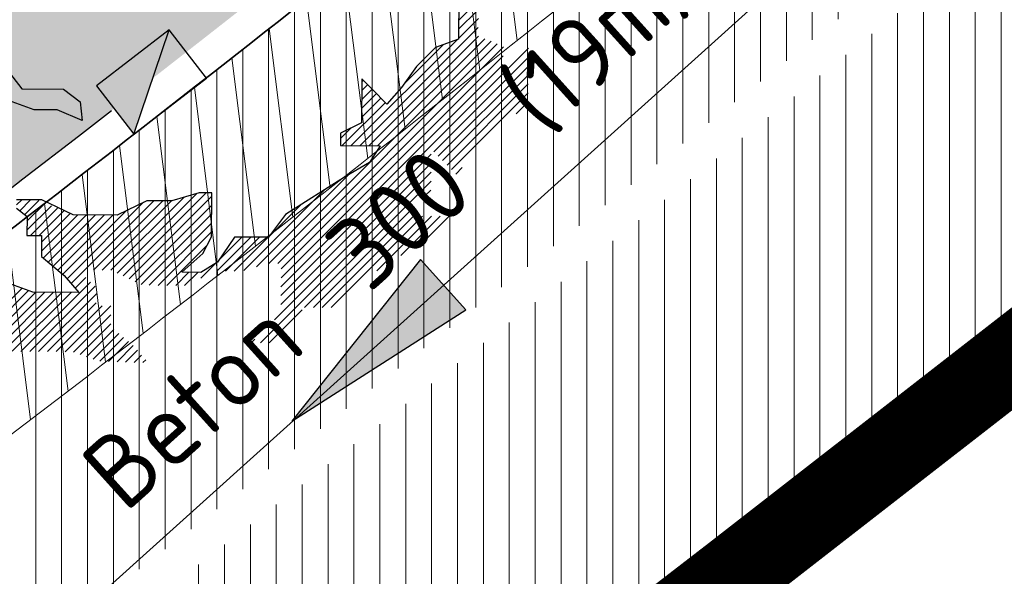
# Model space of a CAD drawing. Header units: metres. Extents: x 195696 to 514079, y 327475 to 328989.
# Tile 6 of 256: x 195857.35 to 195863.39, y 327558.68 to 327562.1. Entities that reach past the tile are written whole.
import ezdxf
from ezdxf.enums import TextEntityAlignment as Align

# ---------------------------------------------------------------- set-up
doc = ezdxf.new("R2010")
doc.units = ezdxf.units.M
doc.linetypes.add('CENTER2', pattern=[1.125, 0.75, -0.125, 0.125, -0.125])
doc.linetypes.add('VH-TROTTOIRBAND_180-200', pattern=[20, 10, -2, 2, -2, 2, -2])
for name, color, linetype, lineweight in [('B-WE-RI-GWA_MATERIAAL-DIAMETER-BOB-STROOMRICHTING-S', 252, 'Continuous', 25), ('B-WE-RI-GWA_TRANSPORTLEIDING_BETON_300-G', 30, 'Continuous', 18), ('N-WE-GR-BOOM-S', 74, 'Continuous', 25), ('N-WE-GR-GRAS-A-250', 62, 'Continuous', 18), ('N-WE-KG-WERKGRENS-200-G', 14, 'CENTER2', 35), ('N-WE-RI-HWA_KOLK_TROTTOIRKOLK-S-250', 150, 'Continuous', 25), ('N-WE-VH-GESLOTENVERHARDING-A-200', 252, 'Continuous', 18), ('N-WE-VH-HERSTRATEN-A-250', 252, 'Continuous', 18), ('N-WE-VH-KANTOPSLUITING_TROTTOIRBAND_180 200_250-G', 6, 'VH-TROTTOIRBAND_180-200', 25), ('N-WE-VH-KANTOPSLUITING_VOORKANTBAND-G', 2, 'Continuous', 35), ('N-WE-VH-VERHARDING_TEGEL-A', 254, 'Continuous', 5)]:
    doc.layers.add(name, color=color, linetype=linetype, lineweight=lineweight)
doc.layers.add('N-WE-VH-GESLOTENVERHARDING_ASFALT_ROOD-A', color=7, linetype='Continuous', lineweight=18, true_color=0xf2beba)
doc.styles.add('NLCS-ISO', font='NLCS-ISO.ttf')
pattern_1 = [(90, (171.4512025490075, 74.11865817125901), (-0.15875, 0), [])]

# ---------------------------------------------------------------- blocks, each defined once
blk = doc.blocks.new('*U214')
at = {"ltscale": 0.1}
blk.add_hatch(color=256, dxfattribs=at).paths.add_polyline_path([(-2.500000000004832, 0), (2.500000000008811, -0.8333333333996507), (2.500000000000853, 0.8333333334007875)])
at = {"ltscale": 0.1, "flags": 128}
blk.add_lwpolyline([(-2.500000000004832, 0), (2.500000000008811, -0.8333333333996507), (2.500000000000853, 0.8333333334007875)], close=True, dxfattribs=at)
at = {"ltscale": 0.1, "style": 'NLCS-ISO'}
for tag, p in [('MAT', (-1, 0.5000000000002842)), ('BOBL', (-37.62303890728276, -3.239999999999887))]:
    blk.add_attdef(tag, text='', height=1.8, dxfattribs=at).set_placement(p, align=Align.BOTTOM_RIGHT)
for tag, p in [('DIA', (1, 0.5000000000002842)), ('BOBR', (43.95538692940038, -3.24))]:
    blk.add_attdef(tag, text='', height=1.8, dxfattribs=at).set_placement(p, align=Align.BOTTOM_LEFT)
blk.add_attdef('JVA', text='', height=1.8, dxfattribs=at).set_placement((0, -0.9999999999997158), align=Align.TOP_CENTER)
blk = doc.blocks.new('SGR-BOOM_27')
for p, q in [((4.806469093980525, -0.8299973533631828), (4.798756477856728, -1.858847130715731)), ((4.802764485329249, -1.733119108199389), (5.026874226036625, -1.509011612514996)), ((4.806351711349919, -1.620680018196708), (4.918825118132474, -1.508206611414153)), ((4.799177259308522, -1.845565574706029), (5.040752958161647, -1.603989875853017)), ((3.587653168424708, -3.165946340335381), (5.039930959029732, -1.713668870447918)), ((2.465136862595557, -4.615023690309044), (5.195753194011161, -1.884407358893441)), ((2.579274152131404, -4.609745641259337), (5.272115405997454, -1.916906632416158)), ((3.479608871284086, -3.165131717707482), (4.778799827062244, -1.865945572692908)), ((3.695697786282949, -3.166753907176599), (5.043018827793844, -1.819432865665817)), ((3.803747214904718, -3.167558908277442), (5.119381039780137, -1.851924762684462)), ((4.133028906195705, -2.402857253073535), (4.60999430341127, -1.925891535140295)), ((4.798756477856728, -1.858847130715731), (4.515050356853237, -1.959612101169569)), ((2.618776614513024, -5.005660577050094), (5.655375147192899, -1.96906685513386)), ((2.621242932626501, -4.676630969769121), (5.346833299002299, -1.951038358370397)), ((4.515050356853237, -1.959612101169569), (4.281804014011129, -2.193656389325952)), ((2.619593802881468, -4.895986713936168), (5.345184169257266, -2.170398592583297)), ((2.620415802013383, -4.786312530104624), (5.346011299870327, -2.060712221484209)), ((4.494442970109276, -3.238853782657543), (5.654553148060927, -2.07874103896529)), ((-0.7387601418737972, -2.233278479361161), (-0.5604459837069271, -2.466116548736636)), ((4.281804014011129, -2.193656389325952), (4.099834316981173, -2.449536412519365)), ((4.54846014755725, -3.293690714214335), (5.653730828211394, -2.188422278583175)), ((3.611882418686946, -2.34299916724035), (3.607844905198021, -2.8831603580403)), ((3.611603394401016, -2.380008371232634), (3.630106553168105, -2.361504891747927)), ((3.739521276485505, -2.472556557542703), (3.611882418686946, -2.34299916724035)), ((4.602477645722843, -3.348527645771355), (5.652908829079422, -2.298094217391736)), ((4.656499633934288, -3.403357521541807), (5.65208682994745, -2.407775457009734)), ((-0.5604459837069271, -2.466116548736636), (-0.04600890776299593, -2.469965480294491)), ((-0.04600890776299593, -2.469965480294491), (0.1585992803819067, -2.62583903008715)), ((3.609146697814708, -2.709030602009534), (3.79216834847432, -2.526008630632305)), ((3.609963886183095, -2.599356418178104), (3.73814636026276, -2.471171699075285)), ((3.610786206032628, -2.48968223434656), (3.684124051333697, -2.416342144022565)), ((3.918231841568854, -2.653958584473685), (3.739521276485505, -2.472556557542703)), ((4.099834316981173, -2.449536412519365), (3.918231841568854, -2.653958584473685)), ((4.710521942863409, -3.458194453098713), (5.651264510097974, -2.517449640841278)), ((-0.4080445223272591, -2.724499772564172), (-0.7671779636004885, -2.593190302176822)), ((0.1585992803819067, -2.62583903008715), (0.1825934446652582, -2.857531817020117)), ((3.371559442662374, -3.164326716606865), (3.900212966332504, -2.63566806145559)), ((3.608324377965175, -2.818704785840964), (3.846195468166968, -2.580838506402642)), ((5.5026946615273, -2.774873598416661), (5.650442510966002, -2.627130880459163)), ((-0.1251068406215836, -2.726608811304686), (-0.4080445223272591, -2.724499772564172)), ((0.1825934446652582, -2.857531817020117), (-0.1251068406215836, -2.726608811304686)), ((3.607844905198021, -2.8831603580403), (3.349669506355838, -3.009835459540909)), ((3.349669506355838, -3.009835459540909), (3.348504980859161, -3.164152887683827)), ((3.349150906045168, -3.077880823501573), (3.48223683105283, -2.944792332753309)), ((3.348504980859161, -3.164152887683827), (3.837215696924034, -3.167808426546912)), ((3.837215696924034, -3.167808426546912), (3.707075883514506, -3.372624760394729)), ((2.5382691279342, -5.30387435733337), (4.461556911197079, -3.380596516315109)), ((2.617959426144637, -5.115334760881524), (4.462374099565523, -3.270915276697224)), ((3.707075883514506, -3.372624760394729), (3.397070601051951, -3.550363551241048)), ((2.367648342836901, -5.583362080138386), (4.460734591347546, -3.490270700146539)), ((4.764539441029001, -3.513029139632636), (4.84392120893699, -3.433647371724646)), ((2.320736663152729, -4.650569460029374), (3.453021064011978, -3.518285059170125)), ((3.397070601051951, -3.550363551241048), (2.673395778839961, -4.007969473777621)), ((2.909739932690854, -5.150122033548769), (4.45991259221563, -3.599952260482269)), ((0.6830196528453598, -4.764319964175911), (1.703853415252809, -3.743481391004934)), ((1.616465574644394, -3.742820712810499), (1.281301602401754, -3.843216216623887)), ((1.770785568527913, -3.743985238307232), (1.616465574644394, -3.742820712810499)), ((2.165345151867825, -4.697109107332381), (3.165918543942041, -3.696528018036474)), ((4.386070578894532, -3.782648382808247), (4.459085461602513, -3.70963125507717)), ((-0.622572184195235, -3.892797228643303), (-0.5592176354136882, -3.829445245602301)), ((-0.3134283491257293, -3.831285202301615), (-0.6220927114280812, -3.828968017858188)), ((-0.5841954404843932, -3.963277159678), (-0.4511733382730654, -3.830257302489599)), ((-0.5241295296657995, -4.012065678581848), (-0.3494564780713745, -3.837394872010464)), ((0.07104979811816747, -4.014231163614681), (-0.3134283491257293, -3.831285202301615)), ((-0.003981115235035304, -4.798182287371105), (0.9346668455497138, -3.859534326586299)), ((0.04640489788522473, -4.856652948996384), (1.061488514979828, -3.841569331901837)), ((0.3184638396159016, -4.693446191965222), (1.169533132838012, -3.84238170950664)), ((0.4265033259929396, -4.694260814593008), (1.277577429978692, -3.843189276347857)), ((0.5345431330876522, -4.695080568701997), (1.431349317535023, -3.79826925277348)), ((0.6092558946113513, -4.729226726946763), (1.586760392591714, -3.751722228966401)), ((0.9726423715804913, -3.840899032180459), (0.6112087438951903, -4.018251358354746)), ((0.7567786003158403, -4.799410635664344), (1.770467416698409, -3.785724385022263)), ((1.281301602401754, -3.843216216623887), (0.9726423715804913, -3.840899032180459)), ((1.766743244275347, -4.284124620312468), (1.770785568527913, -3.743985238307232)), ((-0.6228560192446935, -3.931854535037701), (-0.4950163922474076, -4.035714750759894)), ((-0.4962643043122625, -4.201914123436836), (-0.196198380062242, -3.901845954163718)), ((-0.4954423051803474, -4.092235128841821), (-0.2728248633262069, -3.869618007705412)), ((-0.4530280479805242, -4.267532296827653), (-0.1195670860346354, -3.934068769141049)), ((-0.3449834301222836, -4.268344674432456), (-0.04294060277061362, -3.966299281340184)), ((-0.05742100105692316, -4.742765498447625), (0.7209364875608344, -3.964415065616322)), ((0.8305420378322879, -4.834501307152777), (1.769650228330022, -3.895398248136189)), ((2.469169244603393, -4.284430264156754), (2.869841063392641, -3.883756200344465)), ((3.01777973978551, -5.150934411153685), (4.199921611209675, -3.968795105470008)), ((-0.4950163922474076, -4.035714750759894), (-0.4967537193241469, -4.267201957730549)), ((-0.3181361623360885, -4.459208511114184), (0.1264229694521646, -4.014644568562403)), ((-0.3173093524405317, -4.349529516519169), (0.03369582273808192, -3.998519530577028)), ((-0.2952580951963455, -4.545184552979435), (0.2344772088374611, -4.015452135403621)), ((-0.2357986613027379, -4.594579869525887), (0.3425263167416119, -4.016259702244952)), ((-0.1763443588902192, -4.643975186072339), (0.4505757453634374, -4.017059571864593)), ((-0.1168804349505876, -4.693370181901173), (0.5586251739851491, -4.017864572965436)), ((0.6112087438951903, -4.018251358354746), (0.07104979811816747, -4.014231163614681)), ((0.9043009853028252, -4.869599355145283), (1.768827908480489, -4.005072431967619)), ((2.673395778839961, -4.007969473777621), (2.465513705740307, -4.289373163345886)), ((3.125828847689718, -5.151741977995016), (4.249240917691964, -4.028335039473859)), ((3.233868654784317, -5.15255692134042), (4.357280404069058, -4.029142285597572)), ((3.793989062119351, -4.701288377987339), (4.465325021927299, -4.029957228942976)), ((4.090080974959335, -4.514053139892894), (4.573374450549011, -4.030762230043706)), ((4.367068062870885, -4.345920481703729), (4.681428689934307, -4.031562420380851)), ((1.004114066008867, -4.878640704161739), (1.768005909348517, -4.114746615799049)), ((1.112163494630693, -4.879448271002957), (1.767183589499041, -4.224425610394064)), ((-0.4967537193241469, -4.267201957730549), (-0.3167025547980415, -4.268552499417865)), ((-0.3167025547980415, -4.268552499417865), (-0.318635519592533, -4.525756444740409)), ((1.662320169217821, -4.489134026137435), (1.766743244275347, -4.284124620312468)), ((1.831120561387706, -4.704765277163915), (2.248142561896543, -4.28774584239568)), ((2.049680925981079, -4.286250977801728), (1.841593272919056, -4.593373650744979)), ((1.858271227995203, -4.568757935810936), (2.14009826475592, -4.286933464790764)), ((1.939169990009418, -4.705570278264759), (2.356182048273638, -4.288553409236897)), ((2.047224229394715, -4.70637046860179), (2.464226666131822, -4.289368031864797)), ((2.465513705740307, -4.289373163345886), (2.049680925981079, -4.286250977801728)), ((1.220207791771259, -4.880255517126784), (1.715251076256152, -4.385212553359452)), ((-0.318635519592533, -4.525756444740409), (-0.03742041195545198, -4.759374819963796)), ((1.403361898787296, -4.718695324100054), (1.662320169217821, -4.489134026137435)), ((1.841593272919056, -4.593373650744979), (1.634876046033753, -4.720447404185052)), ((1.636446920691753, -4.790582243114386), (1.820990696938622, -4.606043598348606)), ((-0.03742041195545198, -4.759374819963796), (0.1410797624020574, -4.966493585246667)), ((0.0967960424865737, -4.915118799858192), (0.2282033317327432, -4.783714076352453)), ((1.328252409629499, -4.881067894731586), (1.489961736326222, -4.719358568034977)), ((1.634876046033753, -4.720447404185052), (1.403361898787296, -4.718695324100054)), ((1.436297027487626, -4.88188283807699), (1.598001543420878, -4.720178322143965)), ((-1.175254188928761, -5.642887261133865), (-0.475925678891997, -4.943561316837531)), ((-0.4247859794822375, -4.962257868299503), (-0.7839293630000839, -4.830948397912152)), ((-0.7564313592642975, -5.115210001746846), (-0.5556403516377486, -4.914421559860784)), ((-0.5692400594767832, -5.690006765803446), (0.2816236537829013, -4.839143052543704)), ((-0.4611906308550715, -5.690814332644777), (0.341689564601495, -4.887931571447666)), ((-1.103139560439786, -5.679627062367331), (-0.3860567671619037, -4.962549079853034)), ((-1.001427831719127, -5.686772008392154), (-0.2780124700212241, -4.963361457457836)), ((-0.8933784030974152, -5.687586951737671), (-0.1699678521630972, -4.964169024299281)), ((-0.7853337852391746, -5.688394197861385), (-0.06192323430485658, -4.964983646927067)), ((-0.6772846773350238, -5.689199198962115), (0.04612587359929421, -4.965788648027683)), ((0.1410797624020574, -4.966493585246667), (-0.4247859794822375, -4.962257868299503)), ((-0.3531412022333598, -5.691621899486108), (0.355323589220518, -4.983156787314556)), ((-0.2450920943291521, -5.692426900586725), (0.3545015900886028, -5.092828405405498)), ((-0.1370474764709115, -5.693234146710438), (0.4246585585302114, -5.131535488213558)), ((-0.02900317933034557, -5.694049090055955), (0.5327076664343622, -5.132340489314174)), ((2.475687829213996, -5.584167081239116), (2.881395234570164, -5.178461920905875)), ((0.07590449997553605, -5.698000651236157), (0.5334469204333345, -5.240448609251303)), ((0.1556092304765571, -5.727145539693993), (0.5326345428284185, -5.350122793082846)), ((0.2353235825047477, -5.756285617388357), (0.5704141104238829, -5.421195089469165)), ((0.3150382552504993, -5.785425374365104), (0.6298735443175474, -5.470590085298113)), ((0.3985992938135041, -5.810723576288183), (0.6893278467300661, -5.519992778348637)), ((2.259598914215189, -5.582554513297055), (2.301073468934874, -5.541077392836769)), ((0.5039765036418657, -5.814198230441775), (0.7487917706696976, -5.569380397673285)), ((0.6093588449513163, -5.817675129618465), (0.8082512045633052, -5.618775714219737)), ((0.7147360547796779, -5.821149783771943), (0.8594495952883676, -5.676433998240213)), ((0.8201183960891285, -5.824627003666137), (0.9098455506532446, -5.734899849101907)), ((0.9254907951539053, -5.828103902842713), (0.9602366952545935, -5.793363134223))]:
    blk.add_line(p, q)
blk = doc.blocks.new('SRI-KOLK_TROTTOIR-SO')
blk.add_hatch(color=256).paths.add_polyline_path([(1.125000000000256, 1.499999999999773), (-1.124999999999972, 1.499999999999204), (-1.124999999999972, 5.684341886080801e-13)])
blk.add_line((-1.124999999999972, 0), (1.124999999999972, 1.499999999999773))
at = {"flags": 128}
blk.add_lwpolyline([(-1.124999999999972, 0), (1.124999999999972, 0), (1.124999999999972, 1.499999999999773), (-1.124999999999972, 1.499999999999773)], close=True, dxfattribs=at)

msp = doc.modelspace()

# ---------------------------------------------------------------- hatches: boundary and pattern name
at = {"layer": 'N-WE-GR-GRAS-A-250', "lineweight": 0}
h = msp.add_hatch(dxfattribs=at)
h.set_pattern_fill('AGR-GRAS_02-SO', color=256, scale=0.05, pattern_type=2)
h.set_pattern_definition([(0, (0, 0), (0.5, 0.5), [0.125, -0.375]), (0, (0.275, 0.3), (0.5, 0.5), [0.125, -0.375]), (90, (0.05, 0.175), (-0.5, 0.5), [0.125, -0.375]), (90, (0.25, 0.35), (-0.5, 0.5), [0.125, -0.375]), (45, (0.1, 0.35), (0, 0.5000000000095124), [0.125, -0.582106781]), (135, (0.275, 0), (-0.5000000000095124, 0), [0.125, -0.582106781]), (26.56505119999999, (0.125, 0.15), (0.5000000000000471, 2.000322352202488e-10), [0.125, -0.9930339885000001]), (26.56505119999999, (0.35, 0.4), (0.5000000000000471, 2.000322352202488e-10), [0.125, -0.9930339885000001]), (63.43494882, (0.35, 0), (2.54993137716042e-11, 0.500000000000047), [0.125, -0.9930339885]), (63.43494882, (0.125, 0.225), (2.54993137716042e-11, 0.500000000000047), [0.125, -0.9930339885]), (63.43494882, (0.3, 0.1), (2.54993137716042e-11, 0.500000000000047), [0.125, -0.9930339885]), (116.5650512, (0, 0.275), (-2.000324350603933e-10, 0.500000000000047), [0.125, -0.9930339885]), (153.43494882, (0.1, 0.07500000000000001), (-0.500000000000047, 2.549949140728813e-11), [0.125, -0.9930339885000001])])
edge = h.paths.add_edge_path()
edge.add_arc((195846.2339292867, 327553.1207627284), 0.3000000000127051, 306.9699804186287, 396.2095109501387)
edge.add_line((195846.4759879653, 327553.2979846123), (195844.4150939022, 327556.1128587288))
edge.add_arc((195844.1730352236, 327555.9356368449), 0.3000000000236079, 36.20951096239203, 124.0598746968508)
edge.add_line((195844.0050175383, 327556.1841726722), (195834.2031076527, 327549.5577871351))
edge.add_arc((195834.371125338, 327549.3092513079), 0.299999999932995, 124.0598746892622, 214.4352624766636)
edge.add_line((195834.1236956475, 327549.1396088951), (195836.3052326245, 327545.9577570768))
edge.add_arc((195836.5526623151, 327546.1273994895), 0.299999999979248, 214.4352624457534, 304.7497029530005)
edge.add_arc((195662.8349918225, 327796.8008017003), 305.2835792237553, 304.72214121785, 306.0235084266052)
edge.add_arc((195665.4391963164, 327793.3052013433), 300.9248493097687, 306.0139132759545, 306.9699803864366)
edge = h.paths.add_edge_path()
edge.add_arc((195855.4803686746, 327560.0544283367), 0.299999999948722, 217.656959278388, 307.123550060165)
edge.add_arc((195722.9404570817, 327735.1539659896), 219.9057290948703, 307.1235500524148, 308.9182578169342)
edge.add_arc((195719.7593388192, 327739.0174507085), 224.9101050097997, 308.9304764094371, 309.5099233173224)
edge.add_arc((195862.6589496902, 327565.7275188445), 0.3000000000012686, 309.5099224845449, 399.0484551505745)
edge.add_line((195862.8919337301, 327565.9165120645), (195861.4747292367, 327567.66359076))
edge.add_arc((195861.2417451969, 327567.4745975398), 0.3000000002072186, 39.04845519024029, 124.0598746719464)
edge.add_line((195861.0737275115, 327567.7231333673), (195853.5245705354, 327562.6196764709))
edge.add_arc((195853.6925882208, 327562.3711406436), 0.3000000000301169, 124.0598746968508, 217.6569593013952)
edge.add_line((195853.4550834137, 327562.1878608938), (195855.2428638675, 327559.8711485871))
at = {"layer": 'N-WE-VH-GESLOTENVERHARDING-A-200', "lineweight": 0}
h = msp.add_hatch(dxfattribs=at)
h.set_pattern_fill('AVH-GESLOTEN-SOD', color=256, scale=0.2, angle=28, pattern_type=2)
h.set_pattern_definition([(87.99999999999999, (0, 0), (-0.3997563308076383, 0.01395979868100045), []), (148, (0, 0), (-0.2119677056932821, -0.3392192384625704), [])])
edge = h.paths.add_edge_path(flags=16)
edge.add_arc((195880.1655836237, 327588.9528181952), 0.5000000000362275, -53.80848710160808, 41.52320272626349, ccw=False)
edge.add_arc((196043.6446531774, 327405.9312850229), 244.9046723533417, 131.7833411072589, 133.7970645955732)
edge.add_arc((195873.4197754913, 327583.3913420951), 0.9999999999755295, 278.98220693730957, 316.4552622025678, ccw=False)
edge.add_line((195873.5759032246, 327582.4036052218), (195872.9619810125, 327582.3126313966))
edge.add_arc((195872.8153970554, 327583.3018296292), 0.999999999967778, 167.3459649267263, 278.4290134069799, ccw=False)
edge.add_line((195871.8396864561, 327583.5208931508), (195871.9958403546, 327584.2164038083))
edge.add_arc((195872.971550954, 327583.9973402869), 1.000000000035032, 133.7875914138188, 167.3459649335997, ccw=False)
edge.add_arc((196043.1978633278, 327406.4100110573), 246.9964571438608, 133.6290453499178, 133.7875914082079, ccw=False)
edge.add_arc((196043.1462730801, 327406.3608464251), 246.9964572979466, 131.7503220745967, 133.612513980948, ccw=False)
edge.add_arc((195879.0077676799, 327590.2604236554), 0.4999999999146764, 41.52320272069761, 131.7503219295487, ccw=False)
edge.add_line((195879.3821113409, 327590.5918853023), (195880.5399272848, 327589.2842798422))
edge = h.paths.add_edge_path(flags=16)
edge.add_arc((196043.190133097, 327406.4241565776), 244.2339199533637, 122.8853466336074, 123.7748736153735)
edge.add_line((195907.4128906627, 327609.4383139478), (195905.8840875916, 327611.724180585))
edge.add_arc((196043.1939871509, 327406.4174368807), 246.9916345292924, 122.886788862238, 123.77475018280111, ccw=False)
edge.add_arc((195909.6252433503, 327612.9877032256), 1.000000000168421, 103.36408669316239, 122.88678885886, ccw=False)
edge.add_line((195909.3941052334, 327613.9606241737), (195910.5171844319, 327614.2274355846))
edge.add_arc((195910.7483225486, 327613.2545146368), 0.9999999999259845, -38.499182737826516, 103.36408669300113, ccw=False)
edge.add_line((195911.5309395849, 327612.6320111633), (195910.8206145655, 327611.7389840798))
edge.add_arc((195910.037997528, 327612.3614875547), 1.000000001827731, 302.885346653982, 321.50081724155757, ccw=False)
edge = h.paths.add_edge_path()
edge.add_line((195913.8862149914, 327610.1762080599), (195909.2428622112, 327617.4930699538))
edge.add_arc((196043.1978635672, 327406.410011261), 250.0000001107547, 122.3995392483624, 135.5156437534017)
edge.add_arc((195793.493235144, 327651.6600849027), 100.0000000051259, 304.0598747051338, 315.5156437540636, ccw=False)
edge.add_line((195849.4991302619, 327568.8148091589), (195827.0150000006, 327553.5950000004))
edge.add_line((195827.0150000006, 327553.5950000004), (195824.245599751, 327551.7426639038))
edge.add_arc((195796.2426523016, 327593.1653016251), 49.99999981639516, 303.09553133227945, 304.0598746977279, ccw=False)
edge.add_line((195823.5444833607, 327551.2772364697), (195820.0502888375, 327548.9997880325))
edge.add_line((195820.0502888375, 327548.9997880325), (195823.8157983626, 327543.1697717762))
edge.add_line((195823.8157983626, 327543.1697717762), (195823.838999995, 327543.1829999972))
edge.add_line((195823.838999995, 327543.1829999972), (195826.4396693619, 327544.6925664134))
edge.add_arc((195801.339107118, 327587.9356212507), 50.00000016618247, 300.1331522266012, 304.0598747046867)
edge.add_line((195829.3420547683, 327546.512983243), (195860.9751881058, 327567.8979316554))
edge.add_arc((195804.9692930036, 327650.7432073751), 99.99999997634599, 304.059874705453, 314.2752211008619)
edge.add_arc((196043.1978603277, 327406.4100152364), 241.2499949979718, 124.56755402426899, 134.2752211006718, ccw=False)
edge.add_arc((196024.160358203, 327433.4729742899), 208.1635880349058, 122.8422075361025, 124.47901762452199, ccw=False)
edge.add_arc((195884.1512028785, 327650.3735842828), 50.00000000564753, 302.8422075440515, 306.4912659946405)
at = {"layer": 'N-WE-VH-GESLOTENVERHARDING_ASFALT_ROOD-A', "lineweight": 0}
h = msp.add_hatch(dxfattribs=at)
h.set_pattern_fill('ANSI31', color=256, scale=0.05, angle=45)
h.set_pattern_definition([(90, (156401.089197, 432280.567131), (-0.15875, 0), [])])
edge = h.paths.add_edge_path()
edge.add_line((195826.2968413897, 327538.6495733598), (195827.418901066, 327536.8213147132))
edge.add_arc((195762.0058595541, 327638.6619460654), 121.0387549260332, 302.7129534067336, 303.3363106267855)
edge.add_arc((195634.2295277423, 327836.1376615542), 356.2458618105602, 303.0514222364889, 306.9376692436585)
edge.add_line((195848.3140000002, 327551.3940000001), (195855.4639999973, 327556.739999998))
edge.add_arc((195709.6615305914, 327751.6195375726), 243.3852794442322, 306.8026293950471, 308.9615852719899)
edge.add_line((195862.702, 327562.371), (195862.387, 327562.484))
edge.add_line((195862.387, 327562.484), (195861.213, 327563.902))
edge.add_arc((195722.9404572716, 327735.1539657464), 220.1057287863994, 306.95964217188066, 308.91815689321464, ccw=False)
edge.add_line((195855.279540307, 327559.2764545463), (195846.671, 327552.824))
edge.add_arc((195665.4403892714, 327793.3035865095), 301.1228416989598, 306.0139132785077, 307.00246848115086, ccw=False)
edge.add_arc((195662.8349910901, 327796.8008016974), 305.4835796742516, 304.65836770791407, 306.0235051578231, ccw=False)
edge.add_line((195836.558, 327545.523), (195827.773, 327539.589))
edge.add_line((195827.773, 327539.589), (195826.2968413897, 327538.6495733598))
at = {"layer": 'N-WE-VH-HERSTRATEN-A-250', "lineweight": 0}
h = msp.add_hatch(dxfattribs=at)
h.set_pattern_fill('AVH-HERSTRATEN-SOD', color=256, scale=0.25, angle=38.66310676, pattern_type=2)
h.set_pattern_definition([(98.66310675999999, (195818.357, 327548.303), (-0.2471477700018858, -0.03765607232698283), [])])
edge = h.paths.add_edge_path()
edge.add_line((195826.2783230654, 327554.6690768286), (195826.8290088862, 327553.8345020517))
edge.add_line((195826.8290088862, 327553.8345020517), (195832.346, 327557.594))
edge.add_arc((195653.6780453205, 327812.8300705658), 311.5568804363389, 304.9924277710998, 307.0187332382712)
edge.add_line((195841.259, 327564.071), (195847.221, 327568.683))
edge.add_arc((195712.065604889, 327739.8902717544), 218.1259056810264, 308.2884642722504, 310.314394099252)
edge.add_line((195853.189, 327573.568), (195853.754, 327574.049))
edge.add_arc((195712.3829749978, 327739.5865194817), 217.6888537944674, 310.4977237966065, 312.4873520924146)
edge.add_line((195859.416, 327579.057), (195866.002, 327585.185))
edge.add_line((195866.002, 327585.185), (195869.64, 327588.621))
edge.add_arc((195964.4930949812, 327491.5383759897), 135.7282045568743, 130.9431852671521, 134.3344810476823, ccw=False)
edge.add_line((195875.5489999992, 327594.0619999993), (195872.561337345, 327597.5161761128))
edge.add_line((195872.561337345, 327597.5161761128), (195871.805003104, 327596.8619907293))
edge.add_line((195871.805003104, 327596.8619907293), (195874.1418384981, 327594.1602663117))
edge.add_arc((195964.4930949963, 327491.5383759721), 136.7282045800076, 131.3616167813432, 134.3309267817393)
edge.add_line((195868.9472210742, 327589.3421995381), (195865.3180765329, 327585.9145632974))
edge.add_line((195865.3180765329, 327585.9145632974), (195858.7376828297, 327579.7917797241))
edge.add_arc((195712.3829750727, 327739.5865193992), 216.6888536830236, 310.49792906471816, 312.4863159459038, ccw=False)
edge.add_line((195853.1051724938, 327574.8099359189), (195852.5413920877, 327574.3299741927))
edge.add_arc((195712.065604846, 327739.8902718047), 217.1259057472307, 308.28976192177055, 310.3141772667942, ccw=False)
edge.add_line((195846.6052387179, 327569.4709481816), (195840.6520114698, 327564.8657344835))
edge.add_arc((195653.6780453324, 327812.8300705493), 310.5568804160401, 304.99356177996, 307.0175981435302, ccw=False)
edge.add_line((195831.7775672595, 327558.4167527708), (195826.2783230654, 327554.6690768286))
h = msp.add_hatch(dxfattribs=at)
h.set_pattern_fill('AVH-HERSTRATEN-SOD', color=256, scale=0.25, angle=37.14014257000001, pattern_type=2)
h.set_pattern_definition([(97.14014256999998, (195820.5645818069, 327534.0445028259), (-0.2480612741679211, -0.03107417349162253), [])])
edge = h.paths.add_edge_path()
edge.add_line((195827.773, 327539.589), (195828.3236803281, 327538.7542121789))
edge.add_line((195828.3236803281, 327538.7542121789), (195837.122223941, 327544.6973604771))
edge.add_arc((195662.8349903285, 327796.8008011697), 306.483579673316, 304.6573546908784, 306.0235056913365)
edge.add_arc((195665.4461658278, 327793.295785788), 302.1131353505, 306.0139291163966, 307.0022364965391)
edge.add_line((195847.2718073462, 327552.0246050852), (195855.8800486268, 327558.4768354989))
edge.add_arc((195722.9404570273, 327735.153966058), 221.1057291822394, 306.959400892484, 308.9182173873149)
edge.add_arc((195719.7446094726, 327739.0354907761), 226.1333940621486, 308.930402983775, 309.5707465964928)
edge.add_line((195863.7984801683, 327564.723143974), (195872.1462644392, 327571.9359180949))
edge.add_line((195872.1462644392, 327571.9359180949), (195879.6052788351, 327578.6069802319))
edge.add_line((195879.6052788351, 327578.6069802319), (195880.6381110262, 327579.5439538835))
edge.add_line((195880.6381110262, 327579.5439538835), (195883.0298992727, 327576.908932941))
edge.add_line((195883.0298992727, 327576.908932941), (195883.8156375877, 327577.5311504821))
edge.add_line((195883.8156375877, 327577.5311504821), (195880.7066463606, 327580.9563102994))
edge.add_line((195880.7066463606, 327580.9563102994), (195878.936, 327579.35))
edge.add_line((195878.936, 327579.35), (195871.486, 327572.687))
edge.add_line((195871.486, 327572.687), (195863.1530001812, 327565.4870001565))
edge.add_arc((195719.7567011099, 327739.0206877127), 225.1142805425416, 308.93043056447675, 309.5679845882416, ccw=False)
edge.add_arc((195722.9404570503, 327735.1539660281), 220.1057291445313, 306.9596421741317, 308.9182173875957, ccw=False)
edge.add_line((195855.2795403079, 327559.276454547), (195846.6709998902, 327552.8239999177))
edge.add_arc((195665.4404015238, 327793.3035721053), 301.1228228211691, 306.0139133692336, 307.0024682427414, ccw=False)
edge.add_arc((195662.8349901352, 327796.8008014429), 305.4835800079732, 304.6583678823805, 306.023505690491, ccw=False)
edge.add_line((195836.558, 327545.523), (195827.773, 327539.589))
at = {"layer": 'N-WE-VH-VERHARDING_TEGEL-A', "lineweight": 0}
h = msp.add_hatch(dxfattribs=at)
h.set_pattern_fill('ANSI31', color=256, scale=0.05, angle=45)
h.set_pattern_definition(pattern_1)
edge = h.paths.add_edge_path()
edge.add_line((195873.0117266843, 327596.9954599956), (195861.877, 327588.246))
edge.add_line((195861.877, 327588.246), (195859.574, 327585.207))
edge.add_arc((195834.5531621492, 327604.6606927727), 31.69366639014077, 314.8902509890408, 322.1349466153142, ccw=False)
edge.add_arc((195696.6632569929, 327757.450865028), 237.4720118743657, 310.4175563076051, 312.44242308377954, ccw=False)
edge.add_line((195850.629, 327576.654), (195851.7862968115, 327575.2589394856))
edge.add_arc((195692.3399105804, 327762.9511547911), 246.2752885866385, 310.3482287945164, 312.3154785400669)
edge.add_line((195858.1354643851, 327580.8430766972), (195864.6029225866, 327586.8756385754))
edge.add_line((195864.6029225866, 327586.8756385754), (195868.3827597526, 327590.465534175))
edge.add_arc((195960.7100834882, 327494.6106372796), 133.0883013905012, 131.7780476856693, 133.9260867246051, ccw=False)
edge.add_line((195872.0404286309, 327593.8587519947), (195874.1353444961, 327595.696393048))
edge.add_line((195874.1353444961, 327595.696393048), (195873.0117266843, 327596.9954599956))
edge = h.paths.add_edge_path()
edge.add_line((195817.7175165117, 327552.6285311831), (195818.6691040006, 327551.0780360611))
edge.add_arc((195645.5024203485, 327819.2465910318), 319.2194765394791, 302.8518759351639, 303.4718601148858)
edge.add_arc((195659.3993025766, 327804.7749600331), 299.5051213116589, 302.78111522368, 307.2762514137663)
edge.add_arc((195692.6900490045, 327762.5027172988), 245.7068340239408, 307.069246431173, 310.3070651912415)
edge.add_line((195851.6338243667, 327575.1294946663), (195851.6338124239, 327575.1295090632))
edge.add_arc((195692.3400395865, 327762.9510026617), 246.2750891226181, 310.3016967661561, 310.348228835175)
edge.add_line((195851.7862968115, 327575.2589394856), (195850.629, 327576.654))
edge.add_arc((195696.2893970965, 327757.840736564), 238.0112319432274, 307.09768405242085, 310.4252258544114, ccw=False)
edge.add_line((195839.852, 327568.001), (195839.575, 327567.788))
edge.add_arc((195667.7937490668, 327792.138620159), 282.5632653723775, 302.74366850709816, 307.4406335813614, ccw=False)
edge.add_arc((195726.093143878, 327700.2166558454), 173.7160907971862, 301.83247686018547, 302.969051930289, ccw=False)
h = msp.add_hatch(dxfattribs=at)
h.set_pattern_fill('ANSI31', color=256, scale=0.05, angle=45)
h.set_pattern_definition(pattern_1)
edge = h.paths.add_edge_path()
edge.add_arc((195709.4239416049, 327751.9279895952), 243.9745177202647, 308.9598301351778, 311.9630282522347)
edge.add_line((195872.5577301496, 327570.5142846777), (195880.7490481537, 327577.8745703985))
edge.add_line((195880.7490481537, 327577.8745703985), (195882.2594718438, 327579.2455703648))
edge.add_line((195882.2594718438, 327579.2455703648), (195883.856066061, 327577.4866106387))
edge.add_arc((195962.9099268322, 327476.8434029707), 127.9787800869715, 128.1491491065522, 133.3416795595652)
edge.add_line((195875.072, 327569.919), (195873.497, 327568.321))
edge.add_arc((195410.3295961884, 328141.4274219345), 736.8683836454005, 308.0018676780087, 308.94410289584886, ccw=False)
edge.add_line((195864.01, 327560.782), (195862.8291122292, 327562.2165800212))
edge = h.paths.add_edge_path()
edge.add_line((195827.5235380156, 327536.6508216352), (195828.4615875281, 327535.1223849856))
edge.add_arc((195755.4043983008, 327650.3900431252), 136.4697252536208, 302.3667170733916, 303.0339786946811)
edge.add_arc((195597.7533621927, 327888.2805836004), 421.8532619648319, 303.3712972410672, 306.68756502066)
edge.add_line((195849.7900670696, 327549.9942048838), (195856.665, 327555.116))
edge.add_arc((195413.1938402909, 328137.5942842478), 732.0844357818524, 307.2839139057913, 308.0099301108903)
edge.add_line((195864.01, 327560.782), (195862.8291121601, 327562.2165801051))
edge.add_arc((195709.660574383, 327751.6207652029), 243.5868352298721, 306.8026222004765, 308.96198767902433, ccw=False)
edge.add_line((195855.5837633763, 327556.5798228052), (195848.4339764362, 327551.2339821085))
edge.add_arc((195634.2295277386, 327836.1376615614), 356.4458618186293, 303.0515025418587, 306.93762646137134, ccw=False)
edge.add_arc((195762.005859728, 327638.6619461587), 121.2387549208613, 302.7110160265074, 303.33607667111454, ccw=False)

# ---------------------------------------------------------------- linework, layer by layer
at = {"layer": 'B-WE-RI-GWA_TRANSPORTLEIDING_BETON_300-G', "elevation": 85.62000274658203}
msp.add_lwpolyline([(195852.8353965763, 327554.06), (195866.8853965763, 327566.72), (195881.113023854, 327579.8876272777)], dxfattribs=at)
at = {"layer": 'N-WE-KG-WERKGRENS-200-G', "ltscale": 20, "const_width": 0.5, "flags": 128}
msp.add_lwpolyline([(195828.5449324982, 327534.879240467, 0.003022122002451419), (195829.93590122, 327535.771814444, 0.01445730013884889), (195849.9203571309, 327549.7795194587), (195856.8154032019, 327554.916298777, 0.003168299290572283), (195864.1639217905, 327560.5850023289, 0.004116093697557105), (195873.665133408, 327568.1354444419), (195875.2468758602, 327569.7402853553, -0.04590442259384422), (195893.6684553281, 327584.1758765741, -0.003920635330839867), (195895.415665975, 327585.2829132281), (195899.6903654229, 327587.1140162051), (195908.6549476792, 327591.1456296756), (195913.7783480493, 327593.5262803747), (195911.7519175, 327599.815644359, 0.01672595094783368), (195914.3030782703, 327602.3834741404, -0.05873833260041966), (195918.1914157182, 327605.6903519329, -0.0149636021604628), (195933.7835255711, 327615.4114837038, -0.02290013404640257), (195960.6453597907, 327629.6436936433), (195962.2695904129, 327626.1022357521), (195964.6556142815, 327627.196545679), (195963.0164419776, 327630.7705827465), (195985.3556549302, 327641.6865604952), (195986.2883373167, 327639.6407298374), (195991.3787427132, 327641.9896044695), (195991.2167854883, 327642.3405929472), (196016.8331699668, 327654.1033951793), (196043.3648561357, 327666.2187952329), (196062.7450758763, 327674.9827924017, -0.2249660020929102), (196073.449816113, 327674.7914675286, -0.1421209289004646), (196089.6624870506, 327659.9048043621), (196098.6602686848, 327645.085066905), (196102.7039221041, 327638.3856411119), (196105.2942913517, 327634.0936276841), (196104.5483598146, 327630.4830016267), (196106.5069983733, 327630.0783598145), (196106.8157439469, 327631.572819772), (196109.5556329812, 327627.0332549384), (196106.9175713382, 327623.6433724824), (196107.2726273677, 327621.2378997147), (196108.1724373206, 327618.762568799), (196115.3588616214, 327620.4646843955), (196117.1091711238, 327616.5289866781), (196119.7797565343, 327617.7166670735), (196121.91969184, 327613.0267845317, -0.00392140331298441), (196122.0892688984, 327612.647286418), (196123.750845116, 327608.8491332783), (196134.2791748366, 327613.0028017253), (196129.7162030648, 327622.9043765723), (196131.4787331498, 327623.7577356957), (196131.9220392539, 327622.8057424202), (196136.5309742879, 327625.0444784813), (196135.9782779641, 327626.2430509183, 0.0008442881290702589), (196135.4677727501, 327627.3242460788, 0.00200703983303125), (196134.3940288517, 327629.5648853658, 0.01591494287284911), (196124.8497653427, 327647.7894020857), (196123.6001729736, 327650.0628411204), (196120.6893621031, 327655.3570407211, -0.0299467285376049), (196119.8876454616, 327657.1722740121, -0.03392687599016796), (196119.2473421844, 327659.3243675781, -0.079656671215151), (196118.7071710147, 327669.5938870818, -0.05596398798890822), (196120.895766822, 327679.4810814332, -0.02465094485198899), (196122.3280872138, 327683.3089118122, -0.06398449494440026), (196127.6991712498, 327692.3564989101, -0.0612915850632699), (196136.293138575, 327701.4290951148, -0.002153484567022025), (196137.0448438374, 327702.0496886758), (196134.1238128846, 327705.3584450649), (196130.8403230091, 327710.2730661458), (196128.7795578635, 327714.2167266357), (196130.2824716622, 327714.9511575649), (196136.9835533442, 327718.6725045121), (196150.0915809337, 327725.9518544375), (196156.6698113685, 327729.6049777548, 0.02051814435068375), (196159.759876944, 327731.9555349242, 0.01138610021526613), (196162.7602591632, 327734.61370686), (196165.2195120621, 327736.8760195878), (196167.7078296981, 327739.1642312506), (196170.8379913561, 327742.0864486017), (196172.2114536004, 327743.3378795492), (196172.7900103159, 327745.3866384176), (196177.2139084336, 327749.0588039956), (196171.1339694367, 327757.446802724), (196170.3308734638, 327756.8646883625), (196166.3917223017, 327754.1642742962, -0.0100198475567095), (196156.8914572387, 327748.0422097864, -0.01471472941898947), (196147.7306214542, 327742.3407961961, -0.01528916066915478), (196132.0511333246, 327733.9555756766), (196122.9626991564, 327729.5143181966), (196100.9848614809, 327719.042824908), (196087.5797895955, 327712.7232624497), (196081.7786652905, 327709.9886752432, -0.2480229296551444), (196065.9737873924, 327710.7727387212, -0.0712461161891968), (196063.1016454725, 327712.8429666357), (196060.8679620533, 327714.9103437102), (196050.3103998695, 327724.2971762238), (196044.9293871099, 327729.4094879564), (196037.4614946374, 327736.5039462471), (196032.9629942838, 327731.7832916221), (196022.0346868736, 327741.8797633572), (196018.5616055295, 327737.8270700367), (196029.6593570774, 327728.3165073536), (196024.2891402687, 327722.6810873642), (196034.8576936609, 327713.3451998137), (196036.6471843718, 327711.7636285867), (196037.5375465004, 327710.9511731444), (196040.1934819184, 327706.0842392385), (196041.8161890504, 327702.9959890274), (196042.3214468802, 327700.6229266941), (196041.2663362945, 327695.3568707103), (196023.709869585, 327687.1903512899), (196023.4951042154, 327687.5758275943), (195979.9437075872, 327667.9113284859), (195976.7737302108, 327674.8803333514), (195975.8441556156, 327679.2544665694), (195926.1986886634, 327656.7524510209), (195882.7902105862, 327637.089170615), (195881.879234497, 327639.009765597), (195874.9585656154, 327635.9455117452), (195875.384539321, 327634.9207798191, -0.04918109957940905), (195875.5385754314, 327634.4258961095, -0.2318256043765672), (195874.9557544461, 327632.1454860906, -0.07746400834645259), (195874.3361499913, 327631.6101987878), (195873.9705564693, 327631.4274020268), (195873.5946628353, 327631.2433504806), (195871.5802376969, 327630.3158382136), (195870.8957485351, 327630.0005341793), (195869.0103416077, 327629.1436501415), (195872.6494445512, 327620.8904526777), (195873.4676874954, 327621.2196042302, -0.07566582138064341), (195875.1650564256, 327621.7493192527), (195875.3232605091, 327621.7713942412), (195875.4866921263, 327621.7896601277, -0.08613164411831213), (195877.2482289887, 327621.6983242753, -0.01963332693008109), (195877.6368416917, 327621.5943180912, -0.1395863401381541), (195880.0341996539, 327620.0301874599, -0.05548109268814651), (195880.685988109, 327619.0919567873), (195880.8395418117, 327618.7565879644), (195880.9070976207, 327618.608889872), (195878.4306356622, 327617.5280064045), (195879.5647862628, 327616.8923987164), (195882.3475669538, 327610.7493257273), (195879.8452018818, 327608.734657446, 0.1964746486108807), (195876.1627006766, 327602.0723668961, -0.1879515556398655), (195875.3311774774, 327600.5077894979), (195872.4633350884, 327598.0391846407, 0.01059940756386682), (195868.9136781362, 327594.85022724), (195868.0938996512, 327594.081733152, -0.02178076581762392), (195864.8276881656, 327591.2767985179), (195861.4742628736, 327588.6417396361), (195859.1297837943, 327585.548004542, -0.03149793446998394), (195856.5342211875, 327582.6121502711, -0.008822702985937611), (195850.2659221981, 327577.0803502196, -0.01452253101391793), (195839.5124260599, 327568.4463028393), (195839.2340966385, 327568.2322805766, -0.02049592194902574), (195820.3248775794, 327554.9465112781), (195818.0145626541, 327553.4715049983), (195816.984273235, 327552.8391840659), (195828.5449324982, 327534.879240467)], format="xyb", close=True, dxfattribs=at)
at = {"layer": 'N-WE-VH-HERSTRATEN-A-250'}
msp.add_lwpolyline([(195827.773, 327539.589), (195828.3236803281, 327538.7542121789), (195837.122223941, 327544.6973604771, 0.005961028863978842), (195843.0832254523, 327548.9243030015, 0.004312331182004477), (195847.2718073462, 327552.0246050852), (195855.8800486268, 327558.4768354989, 0.008547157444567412), (195861.8413912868, 327563.1241025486, 0.002794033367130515), (195863.7984801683, 327564.723143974), (195872.1462644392, 327571.9359180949), (195879.6052788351, 327578.6069802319), (195880.6381110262, 327579.5439538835), (195883.0298992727, 327576.908932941), (195883.8156375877, 327577.5311504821), (195880.7066463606, 327580.9563102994), (195878.936, 327579.35), (195871.486, 327572.687), (195863.1530001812, 327565.4870001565, -0.002781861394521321), (195861.2131808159, 327563.9021459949, -0.00854610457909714), (195855.2795403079, 327559.276454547), (195846.6709998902, 327552.8239999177, -0.004313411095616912), (195842.4951083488, 327549.7330787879, -0.005956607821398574), (195836.558, 327545.523)], format="xyb", close=True, dxfattribs=at)
at = {"layer": 'N-WE-VH-KANTOPSLUITING_TROTTOIRBAND_180 200_250-G', "ltscale": 0.5, "flags": 128}
msp.add_lwpolyline([(195862.84981322, 327565.4960645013, 0.4118565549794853), (195862.8919337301, 327565.9165120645), (195861.4747292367, 327567.66359076, 0.3889360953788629), (195861.0737275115, 327567.7231333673), (195853.5245705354, 327562.6196764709, 0.4327235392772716), (195853.4550834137, 327562.1878608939), (195855.2428638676, 327559.871148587, 0.4114894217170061), (195855.6614294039, 327559.8152275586, 0.00783087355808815), (195861.0875387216, 327564.057754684, 0.002528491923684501)], format="xyb", close=True, dxfattribs=at)
at = {"layer": 'N-WE-VH-KANTOPSLUITING_VOORKANTBAND-G', "flags": 128}
msp.add_lwpolyline([(195862.9770555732, 327565.3417616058, 0.4118565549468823), (195863.0472564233, 327566.0425075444), (195861.6300519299, 327567.78958624, 0.388936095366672), (195860.9617157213, 327567.8888239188), (195853.4125587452, 327562.7853670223, 0.4327235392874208), (195853.2967468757, 327562.0656743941), (195855.0845273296, 327559.7489620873, 0.4114894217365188), (195855.7821365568, 327559.6557603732, 0.00783087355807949), (195861.2131808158, 327563.9021459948, 0.002528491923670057)], format="xyb", close=True, dxfattribs=at)

# ---------------------------------------------------------------- block references
at = {"layer": 'B-WE-RI-GWA_MATERIAAL-DIAMETER-BOB-STROOMRICHTING-S'}
ref = msp.add_blockref('*U214', (195859.4835501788, 327560.0552985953), dxfattribs=dict(at, xscale=0.25, yscale=0.25, zscale=0.25, rotation=42.02099007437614))
ref.add_attrib('MAT', 'Beton', dxfattribs={"layer": '0', "ltscale": 0.1, "height": 0.45, "rotation": 42.02099007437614, "style": 'NLCS-ISO'}).set_placement((195859.214149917, 327559.9808103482), align=Align.BOTTOM_RIGHT)
ref.add_attrib('DIA', '300  (19m)', dxfattribs={"layer": '0', "ltscale": 0.1, "height": 0.45, "rotation": 42.02099007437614, "style": 'NLCS-ISO'}).set_placement((195859.5855997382, 327560.315511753), align=Align.BOTTOM_LEFT)
at = {"layer": 'N-WE-GR-BOOM-S', "xscale": 0.5, "yscale": 0.5, "zscale": 0.5}
msp.add_blockref('SGR-BOOM_27', (195857.6437122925, 327562.9096226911), dxfattribs=at)
at = {"layer": 'N-WE-RI-HWA_KOLK_TROTTOIRKOLK-S-250', "xscale": 0.25, "yscale": 0.25, "zscale": 0.25, "rotation": 37.69243424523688}
msp.add_blockref('SRI-KOLK_TROTTOIR-SO', (195858.2739551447, 327561.5700488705), dxfattribs=at)

doc.saveas('drawing.dxf')
